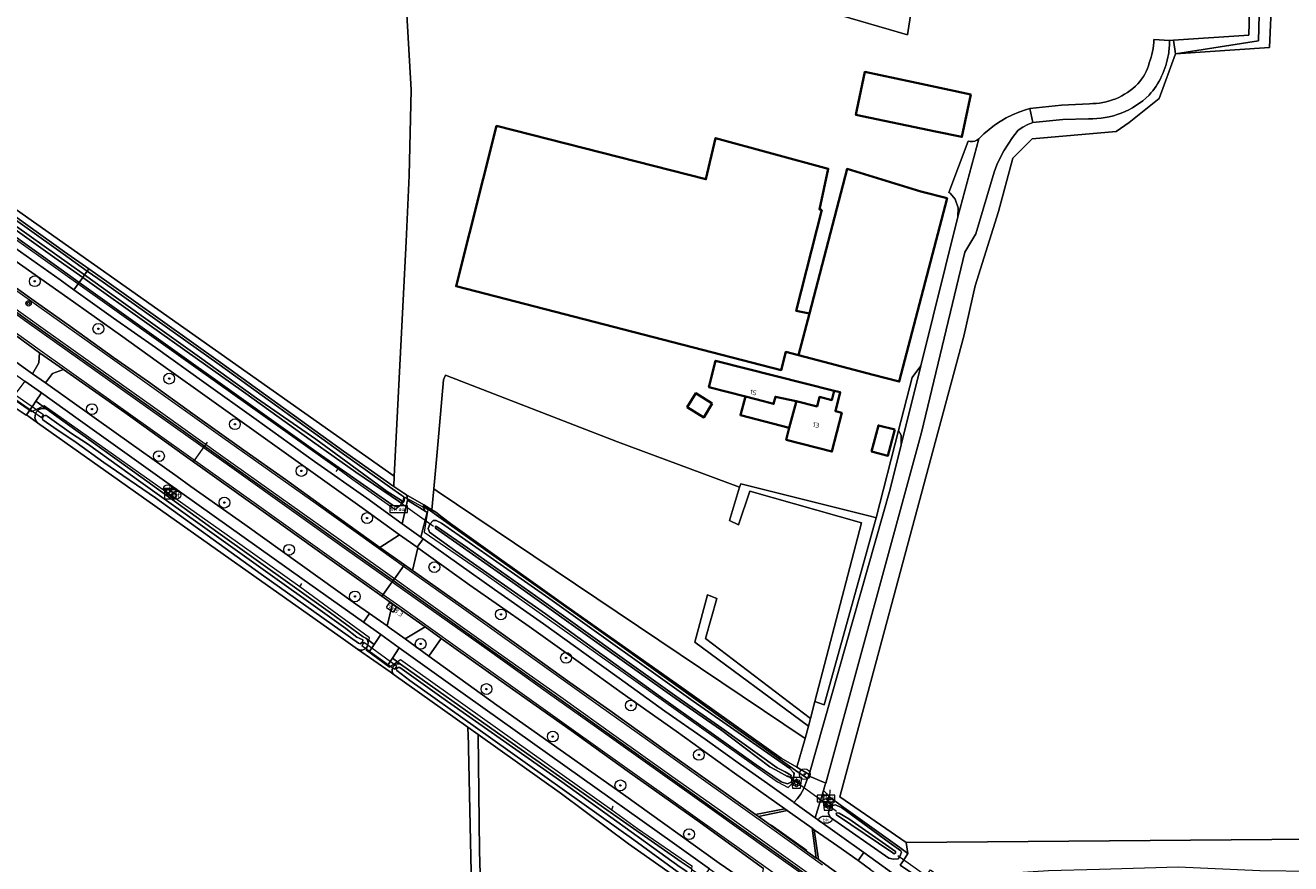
# Model space of a CAD drawing. Header units: metres. Extents: x 178952 to 185583, y 415201 to 419317.
# Tile 124 of 165: x 184361 to 184595, y 415687 to 415842. Entities that reach past the tile are written whole.
import ezdxf
from ezdxf.enums import TextEntityAlignment as Align

# ---------------------------------------------------------------- set-up
doc = ezdxf.new("R2010")
doc.units = ezdxf.units.M
doc.layers.get('DefPoints').update_dxf_attribs({"lineweight": 0})
for name, color, linetype, lineweight in [('B-WE-AM-AS_WEG-T18', 1, 'Continuous', 18), ('B-WE-VW-HECTOMETRERING-S', 7, 'Continuous', 25), ('B-XX-FV-GELEIDING_WILDRASTER-G', 253, 'Continuous', 18), ('B-XX-GR-BEPLANTING_CULTUUR_BODEMBEDEKKER-GV', 253, 'Continuous', 18), ('B-XX-GR-BEPLANTING_CULTUUR_BOSPLANTSOEN-GV', 253, 'Continuous', 18), ('B-XX-GR-BOOM-S', 90, 'Continuous', 25), ('B-XX-GR-BOUWLAND_AKKERBOUW-GV', 253, 'Continuous', 13), ('B-XX-GR-HAAG-GV', 253, 'Continuous', 13), ('B-XX-GR-PLANTENBAK-S', 90, 'Continuous', 25), ('B-XX-KL-GMS-S', 20, 'Continuous', 25), ('B-XX-KL-TELPUNT_TELKAST-S', 100, 'Continuous', 25), ('B-XX-KL-WATER_BRANDLEIDING_PUT-S', 150, 'Continuous', 25), ('B-XX-KW-KUNSTWERK_DUIKER-G', 252, 'Continuous', 18), ('B-XX-KW-KUNSTWERK_DUIKER-GV', 252, 'Continuous', 18), ('B-XX-OG-BEBOUWING-GV', 252, 'Continuous', 35), ('B-XX-OG-BEBOUWING-T18', 252, 'Continuous', 18), ('B-XX-OG-BEBOUWING_SCHUUR-GV', 252, 'Continuous', 35), ('B-XX-OG-TERREIN_CULTUURSCHEIDING-GV', 253, 'Continuous', 18), ('B-XX-OG-TERREIN_ONBEGROEID-GV', 253, 'Continuous', 18), ('B-XX-OG-WATER-GV', 253, 'Continuous', 18), ('B-XX-OG-WATER_SLOOT-GV', 253, 'Continuous', 18), ('B-XX-OG-WEG-GV', 253, 'Continuous', 18), ('B-XX-VH-VERHARDING_BEDRIJFSVLOERPLAAT-GV', 251, 'Continuous', 18), ('B-XX-VH-VERHARDING_TEGEL-GV', 251, 'Continuous', 18), ('B-XX-VW-AFSLUITPAAL-S', 7, 'Continuous', 25), ('B-XX-VW-MARKERING-G', 253, 'Continuous', 18), ('B-XX-VW-VERKEERSTEKEN_BORD-S', 7, 'Continuous', 25), ('B-XX-VW-VRI-G', 253, 'Continuous', 18)]:
    doc.layers.add(name, color=color, linetype=linetype, lineweight=lineweight)
doc.styles.add('NLCS-ISO', font='NLCS-ISO.ttf')
doc.styles.add('NLCS-ISO-M-T18', font='NLCS-ISO.ttf', dxfattribs={"height": 1.8})
doc.styles.add('NLCS-ISO-M500-T18', font='NLCS-ISO.ttf', dxfattribs={"height": 0.9})

# ---------------------------------------------------------------- blocks, each defined once
blk = doc.blocks.new('SGR-BLOEMBAK-SO')
at = {"color": 0, "linetype": 'ByBlock', "lineweight": 18}
blk.add_lwpolyline([(-1.5, -2), (1.5, -2), (2, 2), (-2, 2)], close=True, dxfattribs=at)
for centre, radius in [((-1.05, 0), 0.35), ((-0.74, 0.74), 0.35), ((0, 0), 0.7), ((0, 1.05), 0.35), ((0.74, 0.74), 0.35), ((1.05, 0), 0.35), ((-0.74, -0.74), 0.35), ((0, -1.05), 0.35), ((0.74, -0.74), 0.35)]:
    blk.add_circle(centre, radius, dxfattribs=at)
blk = doc.blocks.new('SIE-WEG_VERKEERSBORD_STRAATNAAM-SO')
at = {"color": 0, "linetype": 'ByBlock', "lineweight": 18}
blk.add_lwpolyline([(-3.25, -1.25), (3.25, -1.25), (3.25, 1.25), (-3.25, 1.25)], close=True, dxfattribs=at)
at = {"color": 0, "linetype": 'ByBlock', "lineweight": 18, "style": 'NLCS-ISO'}
blk.add_text('straat', height=1.5, dxfattribs=at).set_placement((0, 0.15), align=Align.MIDDLE_CENTER)
blk = doc.blocks.new('SIE-WEG_VERKEERSBORD-SO')
at = {"color": 0, "linetype": 'ByBlock', "lineweight": 18}
blk.add_lwpolyline([(-1.125, -1.125), (1.125, -1.125), (1.125, 1.125), (-1.125, 1.125)], close=True, dxfattribs=at)
at = {"color": 0, "linetype": 'ByBlock', "lineweight": 18, "style": 'NLCS-ISO'}
blk.add_text('vb', height=1.5, dxfattribs=at).set_placement((0, 0), align=Align.MIDDLE_CENTER)
blk = doc.blocks.new('SAL-ONBEKEND SYMBOOL-SO')
at = {"color": 0, "linetype": 'ByBlock', "lineweight": -2, "const_width": 0.275, "flags": 128}
for points in [[(-0.875, 0.875), (0, 0)], [(-0.875, -0.875), (0, 0)], [(0, 0), (0.875, 0.875)], [(0, 0), (0.875, -0.875)]]:
    blk.add_lwpolyline(points, dxfattribs=at)
at = {"layer": 'DefPoints', "color": 0, "linetype": 'ByBlock', "lineweight": -2}
blk.add_point((0, 0), dxfattribs=at)
blk = doc.blocks.new('SKL-TELKAST-SO')
at = {"lineweight": 18}
for points in [[(-2, 2), (2, 2), (2, 1.68), (-2, 1.68)], [(-2, 1.52), (2, 1.52), (2, -2), (-2, -2)]]:
    blk.add_lwpolyline(points, close=True, dxfattribs=at)
at = {"lineweight": 18, "style": 'NLCS-ISO'}
blk.add_text('tel', height=1.8, dxfattribs=at).set_placement((0, 0), align=Align.MIDDLE_CENTER)
blk = doc.blocks.new('SVW-AFSLUITPAAL-SO')
at = {"lineweight": 18}
blk.add_circle((0, 0), 1.5, dxfattribs=at)
at = {"lineweight": 18, "style": 'NLCS-ISO'}
blk.add_text('af', height=1.8, dxfattribs=at).set_placement((0, 0), align=Align.MIDDLE_CENTER)
blk = doc.blocks.new('SKL-WATER_BRANDKRAAN_BRANDPUT-SO')
at = {"color": 0, "linetype": 'ByBlock', "lineweight": 18}
blk.add_ellipse((0, 0), major_axis=(2.5, 0), ratio=0.54, dxfattribs=at)
at = {"color": 0, "linetype": 'ByBlock', "lineweight": 18, "style": 'NLCS-ISO'}
blk.add_text('bk', height=1.5, dxfattribs=at).set_placement((0.16, 0), align=Align.MIDDLE_CENTER)
blk = doc.blocks.new('SKL-DATA_DETECTIE_METER_SENSOR-SO')
at = {"color": 0, "linetype": 'ByBlock', "lineweight": 18}
for radius in [1, 0.5]:
    blk.add_circle((0, 0), radius, dxfattribs=at)
blk = doc.blocks.new('SGR-BOOM_01-SO')
at = {"linetype": 'ByBlock', "lineweight": 18}
h = blk.add_hatch(color=0, dxfattribs=at)
h.dxf.hatch_style = 1
edge = h.paths.add_edge_path()
edge.add_arc((0, 0), 0.25, 0, 360)
at = {"color": 0, "linetype": 'ByBlock', "lineweight": 18}
for radius in [2, 0.25]:
    blk.add_circle((0, 0), radius, dxfattribs=at)
blk = doc.blocks.new('SVW-HECTOMETERPAAL-SO')
at = {"lineweight": 18}
blk.add_lwpolyline([(-0.71, -0.52), (0.71, -0.52, 0.414214), (0.8, -0.44), (0.8, 0.44, 0.414214), (0.71, 0.52), (-0.71, 0.52, 0.414214), (-0.8, 0.44), (-0.8, -0.44, 0.414214)], format="xyb", close=True, dxfattribs=at)
at = {"lineweight": 18, "style": 'NLCS-ISO'}
blk.add_text('hm', height=0.9, dxfattribs=at).set_placement((0, 0), align=Align.MIDDLE_CENTER)

msp = doc.modelspace()

# ---------------------------------------------------------------- linework, layer by layer
at = {"layer": 'B-XX-FV-GELEIDING_WILDRASTER-G'}
for points in [[(184431.202, 415755.014), (184431.046, 415754.212), (184429.428, 415752.694), (184421.632, 415758.223), (184418.857, 415760.265), (184396.215, 415776.346), (184346.632, 415811.646), (184335.907, 415819.259), (184335.801, 415821.016), (184336.146, 415821.742)], [(184362.273, 415770.817), (184358.018, 415773.776)], [(184424.142, 415726.706), (184424.72, 415729.074), (184411.8, 415738.476), (184398.39, 415748.031), (184364.605, 415771.924), (184362.273, 415770.817)], [(184418.857, 415760.265), (184418.505, 415759.757)], [(184431.202, 415755.014), (184435.444, 415752.762)], [(184435.444, 415752.762), (184434.785, 415748.605), (184445.83, 415741.011), (184500.062, 415702.472), (184502.022, 415701.368), (184503.659, 415703.06)], [(184411.8, 415738.476), (184412.185, 415739.095)], [(184428.331, 415723.66), (184424.142, 415726.706)], [(184428.331, 415723.66), (184430.438, 415725.019), (184469.441, 415697.281), (184474.211, 415693.792), (184484.26, 415686.928), (184484.206, 415686.33), (184483.996, 415683.952), (184483.88, 415682.645)], [(184526.91, 415684.203), (184522.766, 415687.029), (184523.333, 415687.894), (184524.184, 415689.191), (184522.648, 415690.299), (184522.239, 415690.594), (184511.915, 415698.039), (184509.729, 415699.616), (184509.78, 415700.995)], [(184469.441, 415697.281), (184469.722, 415698.034)]]:
    msp.add_lwpolyline(points, dxfattribs=at)
at = {"layer": 'B-XX-GR-BEPLANTING_CULTUUR_BODEMBEDEKKER-GV'}
msp.add_lwpolyline([(184589.678, 415868.249), (184580.625, 415901.471), (184578.967, 415902.372), (184587.798, 415865.794), (184587.78, 415860.923), (184587.429, 415849.755), (184587.166, 415840.416), (184573.222, 415839.468), (184573.594, 415836.976), (184588.927, 415839.396)], close=True, dxfattribs=at)
at = {"layer": 'B-XX-GR-BEPLANTING_CULTUUR_BOSPLANTSOEN-GV'}
for points in [[(184436.206, 415752.715), (184436.963, 415752.259), (184438.113, 415751.363), (184439.663, 415750.155), (184460.551, 415735.29), (184482.412, 415719.844), (184500.755, 415706.824), (184503.633, 415705.124), (184505.186, 415710.453), (184455.04, 415744.142), (184437.171, 415756.147), (184436.556, 415756.56)], [(184482.087, 415683.547), (184482.091, 415684.27), (184472.564, 415690.986), (184460.168, 415700.244), (184444.778, 415711.215), (184444.992, 415689.667), (184445.759, 415664.305), (184446.521, 415634.872), (184447.686, 415635.482), (184448.455, 415635.837), (184459.535, 415636.582), (184471.394, 415637.684), (184484.272, 415640.684)]]:
    msp.add_lwpolyline(points, close=True, dxfattribs=at)
msp.add_lwpolyline([(184621.475, 415692.005), (184523.869, 415691.248), (184524.184, 415689.191), (184523.333, 415687.894), (184522.766, 415687.029), (184526.91, 415684.203), (184527.373, 415684.856), (184528.319, 415686.191), (184529.6, 415685.283), (184532.661, 415683.112), (184534.025, 415684.987), (184550.165, 415686.046), (184559.557, 415686.31), (184574.109, 415686.707), (184589.191, 415686.046), (184598.848, 415685.913)], dxfattribs=at)
at = {"layer": 'B-XX-GR-BOUWLAND_AKKERBOUW-GV'}
for points in [[(184592.116, 415864.473), (184591.405, 415870.08), (184581.386, 415903.467), (184553.827, 415916.046), (184553.559, 415915.623), (184569.715, 415907.413), (184578.967, 415902.372), (184580.625, 415901.471), (184589.678, 415868.249), (184588.927, 415839.396), (184573.594, 415836.976), (184591, 415838.128)], [(184444.992, 415689.667), (184444.778, 415711.215), (184442.876, 415712.57), (184442.893, 415711.827), (184442.897, 415711.636), (184443.537, 415682.858), (184443.828, 415669.8), (184444.596, 415635.312), (184444.688, 415633.931), (184445.15, 415634.069), (184445.584, 415634.28), (184445.881, 415634.483), (184445.955, 415634.542), (184446.521, 415634.872), (184445.759, 415664.305)]]:
    msp.add_lwpolyline(points, close=True, dxfattribs=at)
at = {"layer": 'B-XX-GR-HAAG-GV'}
for points in [[(184518.328, 415751.247), (184517.46, 415751.464), (184493.297, 415757.513), (184493.074, 415756.862), (184491.228, 415750.703), (184492.882, 415749.909), (184494.993, 415756.126), (184515.603, 415750.322), (184506.968, 415717.276), (184508.669, 415716.67)], [(184486.763, 415728.908), (184488.88, 415736.316), (184487.16, 415736.978), (184484.779, 415728.247), (184505.773, 415712.703), (184506.15, 415714.146)]]:
    msp.add_lwpolyline(points, close=True, dxfattribs=at)
at = {"layer": 'B-XX-KW-KUNSTWERK_DUIKER-G'}
for points in [[(184430.051, 415754.299), (184436.503, 415749.681)], [(184511.006, 415696.986), (184501.948, 415703.558)], [(184528.305, 415684.533), (184522.295, 415688.793)]]:
    msp.add_lwpolyline(points, dxfattribs=at)
at = {"layer": 'B-XX-KW-KUNSTWERK_DUIKER-GV'}
for points in [[(184358.765, 415774.246), (184357.663, 415775.016), (184354.668, 415777.11), (184353.983, 415777.589), (184353.655, 415777.133), (184353.874, 415776.971), (184354.312, 415776.663), (184357.106, 415774.693), (184358.378, 415773.796), (184362.424, 415770.944), (184363.644, 415770.084), (184364.103, 415769.76), (184364.497, 415770.239), (184363.816, 415770.715), (184362.817, 415771.414)], [(184424.444, 415727.613), (184423.658, 415728.177), (184423.253, 415727.654), (184424.187, 415726.984), (184428.907, 415723.598), (184429.366, 415723.269), (184429.759, 415723.792), (184429.269, 415724.144)]]:
    msp.add_lwpolyline(points, close=True, dxfattribs=at)
at = {"layer": 'B-XX-OG-BEBOUWING-GV'}
for points in [[(184535.801, 415829.47), (184530.911, 415830.501), (184524.872, 415831.778), (184516.21, 415833.61), (184514.755, 415826.625), (184514.56, 415825.69), (184529.251, 415822.642), (184534.141, 415821.611)], [(184508.27, 415808.113), (184507.816, 415808.227), (184509.463, 415815.735), (184488.63, 415821.389), (184486.858, 415813.792), (184448.183, 415823.64), (184440.694, 415794.025), (184500.755, 415778.512), (184501.613, 415781.891), (184503.98, 415781.31), (184505.972, 415788.958), (184503.538, 415789.474)], [(184531.392, 415810.271), (184526.55, 415811.531), (184512.94, 415815.71), (184505.972, 415788.958), (184503.98, 415781.31), (184517.732, 415777.671), (184522.571, 415776.411)], [(184494.14, 415773.633), (184497.517, 415772.754), (184499.349, 415772.277), (184499.692, 415773.593), (184503.551, 415772.784), (184507.387, 415771.798), (184507.839, 415773.556), (184510.101, 415772.975), (184510.545, 415774.705), (184488.638, 415780.236), (184487.401, 415775.388)], [(184502.261, 415767.826), (184503.504, 415772.6), (184503.551, 415772.784), (184499.692, 415773.593), (184499.349, 415772.277), (184497.517, 415772.754), (184494.14, 415773.633), (184493.239, 415770.175)], [(184511.951, 415770.632), (184510.772, 415770.93), (184511.66, 415774.421), (184510.545, 415774.705), (184510.101, 415772.975), (184507.839, 415773.556), (184507.387, 415771.798), (184503.551, 415772.784), (184503.504, 415772.6), (184502.261, 415767.826), (184501.692, 415765.642), (184510.132, 415763.481)]]:
    msp.add_lwpolyline(points, close=True, dxfattribs=at)
at = {"layer": 'B-XX-OG-BEBOUWING_SCHUUR-GV'}
for points in [[(184488.033, 415772.358), (184484.979, 415774.247), (184483.39, 415771.679), (184486.444, 415769.79)], [(184521.726, 415767.519), (184518.735, 415768.305), (184517.469, 415763.487), (184520.461, 415762.702)]]:
    msp.add_lwpolyline(points, close=True, dxfattribs=at)
at = {"layer": 'B-XX-OG-TERREIN_CULTUURSCHEIDING-GV'}
for points in [[(184142.776, 415960.983), (184429.282, 415758.946), (184431.481, 415802.295), (184432.039, 415814.463), (184432.374, 415830.314), (184430.903, 415856.044)], [(184142.776, 415960.983), (184429.282, 415758.946), (184431.481, 415802.295), (184432.039, 415814.463), (184432.374, 415830.314), (184430.903, 415856.044)], [(184504.806, 415846.085), (184524.065, 415840.5), (184529.938, 415878.315)], [(184504.806, 415846.085), (184524.065, 415840.5), (184529.938, 415878.315)], [(184529.938, 415878.315), (184524.065, 415840.5), (184504.806, 415846.085)], [(184592.116, 415864.473), (184591, 415838.128), (184573.594, 415836.976), (184570.608, 415828.73), (184565.067, 415824.257), (184562.673, 415822.606), (184547.136, 415821.276), (184543.561, 415817.701), (184540.884, 415807.824), (184536.616, 415794.071), (184534.515, 415784.769), (184527.5, 415758.755), (184519.039, 415727.381), (184511.567, 415699.67), (184523.869, 415691.248), (184621.475, 415692.005)], [(184592.116, 415864.473), (184591, 415838.128), (184573.594, 415836.976), (184570.608, 415828.73), (184565.067, 415824.257), (184562.673, 415822.606), (184547.136, 415821.276), (184543.561, 415817.701), (184540.884, 415807.824), (184536.616, 415794.071), (184534.515, 415784.769), (184527.5, 415758.755), (184519.039, 415727.381), (184511.567, 415699.67), (184523.869, 415691.248), (184621.475, 415692.005)], [(184430.903, 415856.044), (184432.374, 415830.314), (184432.039, 415814.463), (184431.481, 415802.295), (184429.282, 415758.946)], [(184569.622, 415839.592), (184572.502, 415839.398), (184573.222, 415839.468), (184587.166, 415840.416), (184587.429, 415849.755)], [(184429.282, 415758.946), (184429.206, 415757.014), (184431.03, 415755.802), (184431.516, 415755.479), (184431.606, 415755.42), (184431.831, 415755.27), (184434.707, 415753.619), (184436.206, 415752.715), (184436.556, 415756.56), (184437.176, 415763.38), (184438.386, 415776.698), (184438.69, 415777.481), (184438.72, 415777.558), (184470.541, 415765.259), (184493.074, 415756.862), (184493.297, 415757.513), (184517.46, 415751.464), (184518.328, 415751.247), (184522.449, 415767.344), (184524.934, 415777.168), (184526.532, 415779.285), (184533.372, 415806.816), (184533.479, 415808.522), (184532.904, 415810.091), (184531.999, 415811.206), (184531.701, 415811.32), (184535.279, 415820.826), (184535.687, 415820.75), (184536.102, 415820.755), (184536.508, 415820.838), (184536.891, 415820.998), (184537.268, 415821.255), (184538.185, 415822.152), (184539.156, 415822.99), (184540.176, 415823.765), (184541.244, 415824.476), (184542.353, 415825.118), (184543.5, 415825.691), (184544.681, 415826.191), (184545.89, 415826.616), (184546.669, 415826.846), (184552.571, 415827.461), (184557.715, 415827.751)], [(184443.537, 415682.858), (184442.897, 415711.636), (184442.893, 415711.827), (184442.876, 415712.57), (184429.23, 415722.218), (184428.487, 415722.743), (184422.504, 415726.973), (184420.352, 415728.495), (184397.673, 415744.53), (184363.35, 415768.797), (184362.022, 415769.736), (184361.312, 415770.238), (184361.288, 415770.203), (184357.947, 415772.441), (184358.034, 415772.556), (184356.814, 415773.418), (184352.861, 415776.213), (184299.737, 415813.773), (184299.468, 415813.397), (184262.425, 415761.581), (184259.52, 415754.506), (184296.429, 415667.855)]]:
    msp.add_lwpolyline(points, dxfattribs=at)
for points in [[(184535.801, 415829.47), (184534.141, 415821.611), (184529.251, 415822.642), (184514.56, 415825.69), (184514.755, 415826.625), (184516.21, 415833.61), (184524.872, 415831.778), (184530.911, 415830.501)], [(184503.98, 415781.31), (184501.613, 415781.891), (184500.755, 415778.512), (184440.694, 415794.025), (184448.183, 415823.64), (184486.858, 415813.792), (184488.63, 415821.389), (184509.463, 415815.735), (184507.816, 415808.227), (184508.27, 415808.113), (184503.538, 415789.474), (184505.972, 415788.958), (184512.94, 415815.71), (184526.55, 415811.531), (184531.392, 415810.271), (184522.571, 415776.411), (184517.732, 415777.671)], [(184494.14, 415773.633), (184487.401, 415775.388), (184488.638, 415780.236), (184510.545, 415774.705), (184511.66, 415774.421), (184510.772, 415770.93), (184511.951, 415770.632), (184510.132, 415763.481), (184501.692, 415765.642), (184502.261, 415767.826), (184503.504, 415772.6), (184503.551, 415772.784), (184499.692, 415773.593), (184499.349, 415772.277), (184497.517, 415772.754)], [(184491.228, 415750.703), (184493.074, 415756.862), (184470.541, 415765.259), (184438.72, 415777.558), (184438.69, 415777.481), (184438.386, 415776.698), (184437.176, 415763.38), (184436.556, 415756.56), (184437.171, 415756.147), (184455.04, 415744.142), (184505.186, 415710.453), (184505.773, 415712.703), (184484.779, 415728.247), (184487.16, 415736.978), (184488.88, 415736.316), (184486.763, 415728.908), (184506.15, 415714.146), (184506.968, 415717.276), (184515.603, 415750.322), (184494.993, 415756.126), (184492.882, 415749.909)], [(184361.339, 415770.278), (184361.312, 415770.238), (184362.022, 415769.736), (184363.35, 415768.797), (184363.128, 415769.071), (184362.975, 415769.386), (184362.897, 415769.728), (184362.899, 415770.079), (184362.979, 415770.42), (184363.135, 415770.734), (184363.357, 415771.005), (184363.635, 415771.219), (184363.955, 415771.364), (184364.298, 415771.433), (184364.649, 415771.424), (184364.988, 415771.335), (184365.109, 415771.281), (184363.046, 415772.781), (184362.471, 415771.938)], [(184518.328, 415751.247), (184517.46, 415751.464), (184493.297, 415757.513), (184493.074, 415756.862), (184491.228, 415750.703), (184492.882, 415749.909), (184494.993, 415756.126), (184515.603, 415750.322), (184506.968, 415717.276), (184508.669, 415716.67)], [(184486.763, 415728.908), (184488.88, 415736.316), (184487.16, 415736.978), (184484.779, 415728.247), (184505.773, 415712.703), (184506.15, 415714.146)], [(184425.543, 415727.836), (184424.037, 415728.964), (184424.24, 415728.72), (184424.376, 415728.434), (184424.436, 415728.123), (184424.417, 415727.806), (184424.319, 415727.504), (184424.149, 415727.237), (184423.918, 415727.02), (184423.64, 415726.867), (184423.333, 415726.789), (184423.016, 415726.789), (184422.709, 415726.869), (184422.504, 415726.973), (184428.487, 415722.743), (184429.23, 415722.218), (184429.143, 415722.308), (184428.974, 415722.563), (184428.877, 415722.853), (184428.857, 415723.159), (184428.918, 415723.459), (184429.053, 415723.733), (184429.255, 415723.963), (184429.51, 415724.133), (184429.799, 415724.232), (184430.105, 415724.253), (184430.405, 415724.194), (184428.926, 415725.302), (184428.073, 415724.024), (184424.635, 415726.468)]]:
    msp.add_lwpolyline(points, close=True, dxfattribs=at)
for centre, radius, start, end in [((184555.2, 415840.196), 14.435, 340.09167, 357.60045), ((184560.219, 415837.516), 8.84, 316.58941, 345.3546), ((184557.959, 415839.803), 12.054, 268.84204, 316.07827)]:
    msp.add_arc(centre, radius, start, end, dxfattribs=at)
at = {"layer": 'B-XX-OG-TERREIN_ONBEGROEID-GV'}
msp.add_lwpolyline([(184230.852, 415897.999), (184254.509, 415881.219), (184281.947, 415861.711), (184308.585, 415842.791), (184323.497, 415832.165), (184331.368, 415826.544), (184333.633, 415824.963), (184336.265, 415823.126), (184338.694, 415821.429), (184347.962, 415814.944), (184368.364, 415800.385), (184372.834, 415797.235), (184375.752, 415795.18), (184397.199, 415779.941), (184419.917, 415763.569), (184427.357, 415758.282), (184428.378, 415757.572), (184428.655, 415757.38), (184429.206, 415757.014), (184429.282, 415758.946), (184142.776, 415960.983)], dxfattribs=at)
msp.add_lwpolyline([(184230.852, 415897.999), (184254.509, 415881.219), (184281.947, 415861.711), (184308.585, 415842.791), (184323.497, 415832.165), (184331.368, 415826.544), (184333.633, 415824.963), (184336.265, 415823.126), (184338.694, 415821.429), (184347.962, 415814.944), (184368.364, 415800.385), (184372.834, 415797.235), (184375.752, 415795.18), (184397.199, 415779.941), (184419.917, 415763.569), (184427.357, 415758.282), (184428.378, 415757.572), (184428.655, 415757.38), (184429.206, 415757.014), (184429.282, 415758.946), (184142.776, 415960.983)], dxfattribs=at)
at = {"layer": 'B-XX-OG-WATER-GV'}
for points in [[(184372.573, 415764.926), (184369.669, 415766.82), (184365.163, 415770.033), (184365.025, 415770.108), (184364.921, 415770.141), (184364.717, 415770.142), (184364.528, 415770.066), (184364.382, 415769.923), (184364.302, 415769.736), (184364.299, 415769.532), (184364.374, 415769.342), (184366.367, 415767.89), (184370.528, 415765.159), (184375.596, 415761.419), (184385.13, 415754.944), (184404.711, 415740.816), (184422.647, 415728.051), (184422.995, 415727.961), (184423.389, 415728.263), (184423.436, 415728.698), (184422.351, 415729.186), (184420.316, 415730.769), (184382.45, 415757.796)], [(184460.218, 415702.42), (184438.034, 415718.005), (184430.321, 415723.557), (184429.964, 415723.579), (184429.634, 415723.343), (184429.748, 415723.014), (184432.135, 415721.185), (184444.26, 415712.542), (184473.553, 415691.736), (184481.567, 415685.883), (184482.627, 415685.114), (184482.823, 415685.056), (184483.025, 415685.077), (184483.217, 415685.184), (184483.341, 415685.346), (184483.393, 415685.534), (184483.37, 415685.737), (184483.318, 415685.85), (184482.096, 415686.706)]]:
    msp.add_lwpolyline(points, close=True, dxfattribs=at)
at = {"layer": 'B-XX-OG-WATER_SLOOT-GV'}
for points in [[(184343.119, 415816.538), (184357.121, 415806.724), (184369.289, 415798.091), (184372.035, 415796.112), (184372.545, 415796.828), (184368.075, 415799.977), (184347.673, 415814.535), (184338.464, 415820.98), (184337.304, 415821.383), (184336.675, 415820.836), (184336.201, 415820.193), (184336.196, 415819.662), (184336.621, 415819.15), (184347.287, 415811.712), (184367.711, 415797.104), (184371.046, 415794.722), (184371.704, 415795.646), (184366.583, 415799.29), (184342.765, 415816.19), (184337.07, 415820.271), (184337.064, 415820.472), (184337.185, 415820.606), (184337.384, 415820.528)], [(184343.119, 415816.538), (184337.384, 415820.528), (184337.185, 415820.606), (184337.064, 415820.472), (184337.07, 415820.271), (184342.765, 415816.19), (184366.583, 415799.29), (184371.704, 415795.646), (184372.035, 415796.112), (184369.289, 415798.091), (184357.121, 415806.724)], [(184372.545, 415796.828), (184372.035, 415796.112), (184377.07, 415792.482), (184386.405, 415785.843), (184393.307, 415780.915), (184403.802, 415773.327), (184414.81, 415765.747), (184427.969, 415756.1), (184430.609, 415754.42), (184430.766, 415754.117), (184430.607, 415754.004), (184430.255, 415754.178), (184422.172, 415759.643), (184414.174, 415765.309), (184401.425, 415774.507), (184383.991, 415786.901), (184371.704, 415795.646), (184371.046, 415794.722), (184415.188, 415763.181), (184428.858, 415753.655), (184429.594, 415753.269), (184430.191, 415753.345), (184430.687, 415753.823), (184430.972, 415754.492), (184431.004, 415754.567), (184431.03, 415755.096), (184430.658, 415755.378), (184428.369, 415756.97), (184427.07, 415757.873), (184419.626, 415763.163), (184396.908, 415779.534), (184375.463, 415794.772)], [(184372.035, 415796.112), (184371.704, 415795.646), (184383.991, 415786.901), (184401.425, 415774.507), (184414.174, 415765.309), (184422.172, 415759.643), (184430.255, 415754.178), (184430.607, 415754.004), (184430.766, 415754.117), (184430.609, 415754.42), (184427.969, 415756.1), (184414.81, 415765.747), (184403.802, 415773.327), (184393.307, 415780.915), (184386.405, 415785.843), (184377.07, 415792.482)], [(184382.43, 415758.82), (184366.515, 415770.259), (184365.109, 415771.281), (184364.988, 415771.335), (184364.649, 415771.424), (184364.298, 415771.433), (184363.955, 415771.364), (184363.635, 415771.219), (184363.357, 415771.005), (184363.135, 415770.734), (184362.979, 415770.42), (184362.899, 415770.079), (184362.897, 415769.728), (184362.975, 415769.386), (184363.128, 415769.071), (184363.35, 415768.797), (184397.673, 415744.53), (184420.352, 415728.495), (184422.504, 415726.973), (184422.709, 415726.869), (184423.016, 415726.789), (184423.333, 415726.789), (184423.64, 415726.867), (184423.918, 415727.02), (184424.149, 415727.237), (184424.319, 415727.504), (184424.417, 415727.806), (184424.436, 415728.123), (184424.376, 415728.434), (184424.24, 415728.72), (184424.037, 415728.964), (184423.498, 415729.253), (184417.504, 415733.646), (184396.659, 415748.519)], [(184420.316, 415730.769), (184422.351, 415729.186), (184423.436, 415728.698), (184423.389, 415728.263), (184422.995, 415727.961), (184422.647, 415728.051), (184404.711, 415740.816), (184385.13, 415754.944), (184375.596, 415761.419), (184370.528, 415765.159), (184366.367, 415767.89), (184364.374, 415769.342), (184364.299, 415769.532), (184364.302, 415769.736), (184364.382, 415769.923), (184364.528, 415770.066), (184364.717, 415770.142), (184364.921, 415770.141), (184365.025, 415770.108), (184365.163, 415770.033), (184369.669, 415766.82), (184372.573, 415764.926), (184382.45, 415757.796)], [(184440.623, 415745.046), (184457.189, 415733.473), (184478.473, 415718.124), (184496.127, 415705.578), (184500.724, 415702.413), (184501.908, 415702.097), (184502.584, 415702.362), (184503.007, 415703.094), (184503.155, 415703.992), (184503.013, 415704.155), (184502.339, 415704.929), (184484.515, 415717.319), (184458.445, 415735.939), (184438.015, 415750.243), (184437.504, 415750.505), (184437.029, 415750.748), (184436.448, 415750.758), (184435.874, 415750.083), (184435.529, 415749.262), (184435.793, 415748.575)], [(184442.814, 415745.663), (184456.393, 415736.092), (184470.064, 415726.278), (184481.464, 415718.169), (184489.803, 415712.388), (184499.991, 415705.005), (184501.488, 415704.295), (184502.253, 415703.889), (184502.614, 415703.595), (184502.456, 415703.323), (184501.911, 415703.412), (184499.729, 415704.64), (184498.681, 415705.245), (184489.544, 415712.116), (184481.198, 415717.921), (184466.686, 415728.163), (184452.25, 415738.546), (184436.902, 415749.313), (184436.905, 415749.66), (184437.077, 415749.629)], [(184442.814, 415745.663), (184437.077, 415749.629), (184436.905, 415749.66), (184436.902, 415749.313), (184452.25, 415738.546), (184466.686, 415728.163), (184481.198, 415717.921), (184489.544, 415712.116), (184498.681, 415705.245), (184499.729, 415704.64), (184501.911, 415703.412), (184502.456, 415703.323), (184502.614, 415703.595), (184502.253, 415703.889), (184501.488, 415704.295), (184499.991, 415705.005), (184489.803, 415712.388), (184481.464, 415718.169), (184470.064, 415726.278), (184456.393, 415736.092)], [(184482.096, 415686.706), (184483.318, 415685.85), (184483.37, 415685.737), (184483.393, 415685.534), (184483.341, 415685.346), (184483.217, 415685.184), (184483.025, 415685.077), (184482.823, 415685.056), (184482.627, 415685.114), (184481.567, 415685.883), (184473.553, 415691.736), (184444.26, 415712.542), (184432.135, 415721.185), (184429.748, 415723.014), (184429.634, 415723.343), (184429.964, 415723.579), (184430.321, 415723.557), (184438.034, 415718.005), (184460.218, 415702.42)], [(184520.68, 415691.248), (184511.912, 415697.67), (184511.731, 415697.753), (184510.773, 415698.192), (184510.124, 415698.007), (184509.564, 415697.193), (184509.522, 415696.534), (184509.875, 415695.844), (184520.651, 415688.35), (184521.521, 415688.14), (184522.343, 415688.233), (184522.546, 415688.486), (184522.672, 415688.643), (184522.968, 415689.427), (184522.852, 415689.68)], [(184513.236, 415695.595), (184521.893, 415689.547), (184521.903, 415689.239), (184521.652, 415689.158), (184521.369, 415689.309), (184510.956, 415696.355), (184510.916, 415696.584), (184511.082, 415696.744), (184511.494, 415696.646)], [(184513.236, 415695.595), (184511.494, 415696.646), (184511.082, 415696.744), (184510.916, 415696.584), (184510.956, 415696.355), (184521.369, 415689.309), (184521.652, 415689.158), (184521.903, 415689.239), (184521.893, 415689.547)]]:
    msp.add_lwpolyline(points, close=True, dxfattribs=at)
msp.add_lwpolyline([(184484.099, 415686.407), (184482.287, 415687.691), (184468.535, 415697.292), (184448.364, 415711.499), (184430.405, 415724.194), (184430.105, 415724.253), (184429.799, 415724.232), (184429.51, 415724.133), (184429.255, 415723.963), (184429.053, 415723.733), (184428.918, 415723.459), (184428.857, 415723.159), (184428.877, 415722.853), (184428.974, 415722.563), (184429.143, 415722.308), (184429.23, 415722.218), (184442.876, 415712.57), (184444.778, 415711.215), (184460.168, 415700.244), (184472.564, 415690.986), (184482.091, 415684.27)], dxfattribs=at)
at = {"layer": 'B-XX-OG-WEG-GV'}
for points in [[(184508.886, 415701.925), (184508.562, 415700.834), (184509.729, 415699.616), (184511.915, 415698.039), (184522.239, 415690.594), (184522.648, 415690.299), (184524.184, 415689.191), (184523.869, 415691.248), (184511.567, 415699.67), (184519.039, 415727.381), (184527.5, 415758.755), (184534.515, 415784.769), (184536.616, 415794.071), (184540.884, 415807.824), (184543.561, 415817.701), (184547.136, 415821.276), (184562.673, 415822.606), (184565.067, 415824.257), (184570.608, 415828.73), (184573.594, 415836.976), (184573.222, 415839.468), (184572.502, 415839.398)], [(184572.502, 415839.398), (184569.622, 415839.592)], [(184557.715, 415827.751), (184552.571, 415827.461), (184546.669, 415826.846), (184547.27, 415824.294), (184552.807, 415824.858), (184557.542, 415824.971)], [(184557.542, 415824.971), (184552.807, 415824.858), (184547.27, 415824.294), (184546.332, 415823.882), (184545.428, 415823.398), (184544.564, 415822.846), (184544.508, 415822.806), (184544.372, 415822.64), (184543.487, 415821.487), (184542.668, 415820.287), (184541.916, 415819.044), (184541.233, 415817.761), (184540.623, 415816.443), (184540.085, 415815.093), (184536.716, 415803.707), (184534.666, 415800.304), (184526.65, 415766.992), (184509.004, 415702.226), (184508.886, 415701.925)], [(184347.673, 415814.535), (184368.075, 415799.977), (184372.545, 415796.828), (184372.834, 415797.235), (184368.364, 415800.385), (184347.962, 415814.944)], [(184358.117, 415801.855), (184367.518, 415795.208), (184370.087, 415793.375), (184371.046, 415794.722), (184367.711, 415797.104), (184347.287, 415811.712)], [(184358.956, 415798.911), (184368.964, 415791.853), (184378.676, 415784.957), (184385.698, 415779.943), (184392.987, 415774.733), (184401.605, 415768.572), (184409.354, 415763.031), (184416.855, 415757.665), (184423.328, 415753.075), (184430.239, 415748.071), (184433.487, 415745.802), (184434.588, 415747.336), (184434.183, 415747.623), (184430.751, 415750.136), (184424.191, 415754.855), (184414.539, 415761.643), (184403.77, 415769.396), (184394.087, 415776.31), (184385.142, 415782.669), (184377.416, 415788.146), (184370.087, 415793.375), (184367.518, 415795.208), (184358.117, 415801.855)], [(184356.161, 415795.98), (184363.173, 415791.042), (184369.453, 415786.57), (184377.427, 415780.882), (184383.856, 415776.343), (184392.047, 415770.429), (184401.465, 415763.698), (184409.196, 415758.306), (184417.169, 415752.5), (184426.62, 415745.759), (184430.239, 415748.071), (184423.328, 415753.075), (184416.855, 415757.665), (184409.354, 415763.031), (184401.605, 415768.572), (184392.987, 415774.733), (184385.698, 415779.943), (184378.676, 415784.957), (184368.964, 415791.853), (184358.956, 415798.911)], [(184351.567, 415794.865), (184361.567, 415787.711), (184374.122, 415778.783), (184389.038, 415768.159), (184399.41, 415760.766), (184410.887, 415752.604), (184420.652, 415745.648), (184429.078, 415739.655), (184429.29, 415739.951), (184430.981, 415742.308), (184431.161, 415742.559), (184426.62, 415745.759), (184417.169, 415752.5), (184409.196, 415758.306), (184401.465, 415763.698), (184392.047, 415770.429), (184383.856, 415776.343), (184377.427, 415780.882), (184369.453, 415786.57), (184363.173, 415791.042), (184356.161, 415795.98)], [(184355.898, 415782.532), (184361.132, 415778.756), (184362.406, 415777.838), (184363.629, 415779.869), (184363.713, 415781.723), (184353.183, 415789.418)], [(184512.582, 415684.526), (184507.657, 415688.083), (184507.25, 415688.368), (184496.546, 415696.049), (184496.022, 415696.416), (184491.063, 415699.921), (184479.605, 415708.077), (184469.069, 415715.651), (184461.685, 415720.793), (184453.553, 415726.648), (184446.87, 415731.433), (184439.511, 415736.606), (184432.669, 415741.497), (184431.161, 415742.559), (184430.981, 415742.308), (184429.29, 415739.951), (184429.078, 415739.655), (184433.299, 415736.653), (184446.624, 415727.172), (184457.965, 415719.079), (184466.78, 415712.772), (184478.977, 415704.083), (184488.168, 415697.546), (184499.042, 415689.786), (184508.783, 415682.864)], [(184508.783, 415682.864), (184499.042, 415689.786), (184488.168, 415697.546), (184478.977, 415704.083), (184466.78, 415712.772), (184457.965, 415719.079), (184446.624, 415727.172), (184433.299, 415736.653), (184429.078, 415739.655), (184428.903, 415739.412), (184427.222, 415737.069), (184426.974, 415736.724), (184428.94, 415735.316), (184434.959, 415731.079), (184437.96, 415728.944), (184449.049, 415721.052), (184461.965, 415711.925), (184472.318, 415704.462), (184485.81, 415694.93), (184497.498, 415686.452)], [(184522.766, 415687.029), (184523.333, 415687.894), (184524.184, 415689.191), (184522.648, 415690.299), (184522.239, 415690.594), (184511.915, 415698.039), (184509.729, 415699.616), (184508.562, 415700.834), (184507.059, 415695.77), (184516.053, 415689.402), (184523.369, 415684.112)], [(184517.32, 415686.199), (184514.972, 415687.884), (184511.249, 415690.555), (184506.873, 415693.591), (184507.657, 415688.083), (184512.582, 415684.526)]]:
    msp.add_lwpolyline(points, dxfattribs=at)
for points in [[(184540.085, 415815.093), (184540.623, 415816.443), (184541.233, 415817.761), (184541.916, 415819.044), (184542.668, 415820.287), (184543.487, 415821.487), (184544.372, 415822.64), (184544.508, 415822.806), (184544.564, 415822.846), (184545.428, 415823.398), (184546.332, 415823.882), (184547.27, 415824.294), (184546.669, 415826.846), (184545.89, 415826.616), (184544.681, 415826.191), (184543.5, 415825.691), (184542.353, 415825.118), (184541.244, 415824.476), (184540.176, 415823.765), (184539.156, 415822.99), (184538.185, 415822.152), (184537.268, 415821.255), (184533.372, 415806.816), (184526.532, 415779.285), (184522.918, 415764.739), (184520.881, 415756.541), (184505.907, 415703.78), (184505.828, 415703.54), (184509.004, 415702.226), (184526.65, 415766.992), (184534.666, 415800.304), (184536.716, 415803.707)], [(184537.268, 415821.255), (184536.891, 415820.998), (184536.508, 415820.838), (184536.102, 415820.755), (184535.687, 415820.75), (184535.279, 415820.826), (184531.701, 415811.32), (184531.999, 415811.206), (184532.904, 415810.091), (184533.479, 415808.522), (184533.372, 415806.816)], [(184347.629, 415797.674), (184347.455, 415797.429), (184345.781, 415795.08), (184345.597, 415794.822), (184353.183, 415789.418), (184363.713, 415781.723), (184363.731, 415781.735), (184368.155, 415778.658), (184379.485, 415770.663), (184390.701, 415762.628), (184405.501, 415752.065), (184415.89, 415744.66), (184426.974, 415736.724), (184427.222, 415737.069), (184428.903, 415739.412), (184429.078, 415739.655), (184420.652, 415745.648), (184410.887, 415752.604), (184399.41, 415760.766), (184389.038, 415768.159), (184374.122, 415778.783), (184361.567, 415787.711), (184351.567, 415794.865)], [(184431.7, 415754.468), (184431.606, 415755.42), (184431.516, 415755.479), (184431.03, 415755.802), (184429.206, 415757.014), (184428.655, 415757.38), (184428.378, 415757.572), (184427.357, 415758.282), (184419.917, 415763.569), (184397.199, 415779.941), (184375.752, 415795.18), (184372.834, 415797.235), (184372.545, 415796.828), (184375.463, 415794.772), (184396.908, 415779.534), (184419.626, 415763.163), (184427.07, 415757.873), (184428.369, 415756.97), (184430.658, 415755.378), (184431.03, 415755.096), (184431.004, 415754.567), (184430.972, 415754.492), (184430.687, 415753.823), (184430.191, 415753.345), (184429.594, 415753.269), (184428.858, 415753.655), (184415.188, 415763.181), (184371.046, 415794.722), (184370.087, 415793.375), (184377.416, 415788.146), (184385.142, 415782.669), (184394.087, 415776.31), (184403.77, 415769.396), (184414.539, 415761.643), (184424.191, 415754.855), (184430.751, 415750.136)], [(184364.831, 415776.142), (184362.406, 415777.838), (184361.132, 415778.756), (184355.898, 415782.532), (184353.86, 415783.999), (184352.889, 415784.664), (184343.269, 415791.553), (184342.117, 415789.937), (184347.338, 415786.236), (184361.004, 415776.497), (184364.124, 415774.334), (184370.875, 415769.47), (184386.42, 415758.369), (184396.005, 415751.53), (184412.207, 415739.987), (184423.561, 415731.965), (184424.682, 415733.528), (184422.103, 415735.327), (184401.636, 415749.966), (184391.701, 415757.036), (184389.136, 415758.861), (184377.92, 415766.843)], [(184363.713, 415781.723), (184363.629, 415779.869), (184362.406, 415777.838), (184364.831, 415776.142), (184366.133, 415777.918), (184368.155, 415778.658), (184363.731, 415781.735)], [(184368.155, 415778.658), (184366.133, 415777.918), (184364.831, 415776.142), (184377.92, 415766.843), (184389.136, 415758.861), (184391.701, 415757.036), (184401.636, 415749.966), (184422.103, 415735.327), (184424.682, 415733.528), (184427.938, 415731.257), (184428.94, 415735.316), (184426.974, 415736.724), (184415.89, 415744.66), (184405.501, 415752.065), (184390.701, 415762.628), (184379.485, 415770.663)], [(184526.532, 415779.285), (184524.934, 415777.168), (184522.449, 415767.344), (184522.899, 415766.494), (184522.918, 415764.739)], [(184359.9, 415775.014), (184358.034, 415772.556), (184357.947, 415772.441), (184361.288, 415770.203), (184361.312, 415770.238), (184361.339, 415770.278), (184362.471, 415771.938), (184363.046, 415772.781), (184364.124, 415774.334), (184361.004, 415776.497)], [(184364.124, 415774.334), (184363.046, 415772.781), (184365.109, 415771.281), (184366.515, 415770.259), (184382.43, 415758.82), (184396.659, 415748.519), (184417.504, 415733.646), (184423.498, 415729.253), (184424.037, 415728.964), (184425.543, 415727.836), (184426.776, 415729.693), (184423.561, 415731.965), (184412.207, 415739.987), (184396.005, 415751.53), (184386.42, 415758.369), (184370.875, 415769.47)], [(184520.881, 415756.541), (184522.918, 415764.739), (184522.899, 415766.494), (184522.449, 415767.344), (184518.328, 415751.247), (184508.669, 415716.67), (184506.968, 415717.276), (184506.15, 415714.146), (184505.773, 415712.703), (184505.186, 415710.453), (184503.633, 415705.124), (184505.907, 415703.78)], [(184386.97, 415755.974), (184387.402, 415756.592), (184389.081, 415755.432), (184388.601, 415754.749)], [(184434.977, 415752.428), (184431.7, 415754.468), (184430.751, 415750.136), (184434.183, 415747.623), (184435.358, 415752.19)], [(184431.831, 415755.27), (184431.606, 415755.42), (184431.7, 415754.468), (184434.977, 415752.428), (184434.65, 415753.086), (184434.69, 415753.454), (184434.707, 415753.619)], [(184505.645, 415703.064), (184503.322, 415704.589), (184490.865, 415713.474), (184470.436, 415728.075), (184450.631, 415742.114), (184437.926, 415751.099), (184434.69, 415753.454), (184434.65, 415753.086), (184434.977, 415752.428), (184435.358, 415752.19), (184434.183, 415747.623), (184434.588, 415747.336), (184447.762, 415738.004), (184456.813, 415731.645), (184464.736, 415725.972), (184470.8, 415721.581), (184479.276, 415715.531), (184486.695, 415710.304), (184493.264, 415705.651), (184498.229, 415702.125), (184502.946, 415698.737), (184503.112, 415698.617), (184503.679, 415699.309), (184504.299, 415700.078), (184504.929, 415701.2)], [(184434.707, 415753.619), (184434.69, 415753.454), (184437.926, 415751.099), (184450.631, 415742.114), (184470.436, 415728.075), (184490.865, 415713.474), (184503.322, 415704.589), (184505.645, 415703.064), (184505.828, 415703.54), (184505.907, 415703.78), (184503.633, 415705.124), (184500.755, 415706.824), (184482.412, 415719.844), (184460.551, 415735.29), (184439.663, 415750.155), (184438.113, 415751.363), (184436.963, 415752.259), (184436.206, 415752.715)], [(184440.623, 415745.046), (184435.793, 415748.575), (184435.529, 415749.262), (184435.874, 415750.083), (184436.448, 415750.758), (184437.029, 415750.748), (184437.504, 415750.505), (184438.015, 415750.243), (184458.445, 415735.939), (184484.515, 415717.319), (184502.339, 415704.929), (184503.013, 415704.155), (184503.155, 415703.992), (184503.007, 415703.094), (184502.584, 415702.362), (184501.908, 415702.097), (184500.724, 415702.413), (184496.127, 415705.578), (184478.473, 415718.124), (184457.189, 415733.473)], [(184433.632, 415745.7), (184433.487, 415745.802), (184430.239, 415748.071), (184426.62, 415745.759), (184431.161, 415742.559), (184432.669, 415741.497)], [(184434.588, 415747.336), (184433.487, 415745.802), (184433.632, 415745.7), (184443.257, 415738.812), (184454.176, 415731.171), (184463.708, 415724.39), (184471.378, 415718.812), (184481.329, 415711.8), (184492.137, 415704.061), (184501.461, 415697.424), (184501.853, 415697.153), (184506.453, 415693.896), (184506.873, 415693.591), (184511.249, 415690.555), (184514.972, 415687.884), (184516.053, 415689.402), (184507.059, 415695.77), (184503.112, 415698.617), (184502.946, 415698.737), (184498.229, 415702.125), (184493.264, 415705.651), (184486.695, 415710.304), (184479.276, 415715.531), (184470.8, 415721.581), (184464.736, 415725.972), (184456.813, 415731.645), (184447.762, 415738.004)], [(184433.632, 415745.7), (184432.669, 415741.497), (184439.511, 415736.606), (184446.87, 415731.433), (184453.553, 415726.648), (184461.685, 415720.793), (184469.069, 415715.651), (184479.605, 415708.077), (184491.063, 415699.921), (184496.022, 415696.416), (184501.461, 415697.424), (184492.137, 415704.061), (184481.329, 415711.8), (184471.378, 415718.812), (184463.708, 415724.39), (184454.176, 415731.171), (184443.257, 415738.812)], [(184448.194, 415716.619), (184435.649, 415725.687), (184431.26, 415728.86), (184428.328, 415730.985), (184427.938, 415731.257), (184424.682, 415733.528), (184423.561, 415731.965), (184426.776, 415729.693), (184430.177, 415727.213), (184439.686, 415720.398), (184460.807, 415705.401), (184481.023, 415690.976), (184487.515, 415686.357), (184489.78, 415684.746), (184500.687, 415676.987), (184505.023, 415673.903), (184506.171, 415675.516), (184501.473, 415678.854), (184498.056, 415681.282), (184496.825, 415682.232), (184490.455, 415686.644), (184489.304, 415687.441), (184471.614, 415700.095)], [(184428.94, 415735.316), (184427.938, 415731.257), (184428.328, 415730.985), (184431.26, 415728.86), (184434.959, 415731.079)], [(184437.96, 415728.944), (184434.959, 415731.079), (184431.26, 415728.86), (184435.649, 415725.687)], [(184430.177, 415727.213), (184426.776, 415729.693), (184425.543, 415727.836), (184424.635, 415726.468), (184428.073, 415724.024), (184428.926, 415725.302)], [(184437.96, 415728.944), (184435.649, 415725.687), (184448.194, 415716.619), (184471.614, 415700.095), (184489.304, 415687.441), (184490.455, 415686.644), (184496.825, 415682.232), (184497.498, 415686.452), (184485.81, 415694.93), (184472.318, 415704.462), (184461.965, 415711.925), (184449.049, 415721.052)], [(184439.686, 415720.398), (184430.177, 415727.213), (184428.926, 415725.302), (184430.405, 415724.194), (184448.364, 415711.499), (184468.535, 415697.292), (184482.287, 415687.691), (184484.099, 415686.407), (184484.206, 415686.33), (184486.426, 415684.747), (184487.515, 415686.357), (184481.023, 415690.976), (184460.807, 415705.401)], [(184508.562, 415700.834), (184508.886, 415701.925), (184509.004, 415702.226), (184505.828, 415703.54), (184505.645, 415703.064), (184504.929, 415701.2), (184504.299, 415700.078), (184503.679, 415699.309), (184503.112, 415698.617), (184507.059, 415695.77)], [(184520.68, 415691.248), (184522.852, 415689.68), (184522.968, 415689.427), (184522.672, 415688.643), (184522.546, 415688.486), (184522.343, 415688.233), (184521.521, 415688.14), (184520.651, 415688.35), (184509.875, 415695.844), (184509.522, 415696.534), (184509.564, 415697.193), (184510.124, 415698.007), (184510.773, 415698.192), (184511.731, 415697.753), (184511.912, 415697.67)], [(184501.853, 415697.153), (184496.546, 415696.049), (184507.25, 415688.368), (184506.453, 415693.896)], [(184516.053, 415689.402), (184514.972, 415687.884), (184517.32, 415686.199), (184522.162, 415682.748), (184532.695, 415675.316), (184545.195, 415666.241), (184558.656, 415656.835), (184568.71, 415649.597), (184582.477, 415639.779), (184596.392, 415629.825), (184597.491, 415631.369), (184587.925, 415638.17), (184575.841, 415646.765), (184565.96, 415653.819), (184564.281, 415655.018), (184550.692, 415664.754), (184537.18, 415674.367), (184523.369, 415684.112)]]:
    msp.add_lwpolyline(points, close=True, dxfattribs=at)
at = {"layer": 'B-XX-OG-WEG-GV', "extrusion": (0, 0, -1)}
for centre, radius, start, end in [((-184555.2, 415840.196), 14.435, 182.39955, 199.90833), ((-184557.492, 415839.278), 15.01, 179.54091, 189.28064), ((-184557.539, 415839.276), 14.964, 189.30412, 221.66274), ((-184560.219, 415837.516), 8.84, 194.6454, 223.41059), ((-184557.959, 415839.803), 12.054, 223.92173, 271.15796), ((-184558.059, 415840.153), 15.191, 225.44195, 271.95218)]:
    msp.add_arc(centre, radius, start, end, dxfattribs=at)
at = {"layer": 'B-XX-OG-WEG-GV'}
for centre, radius, start, end in [((184557.492, 415839.278), 15.01, 350.71936, 0.45909), ((184557.539, 415839.276), 14.964, 318.33726, 350.69588), ((184558.059, 415840.153), 15.191, 268.04782, 314.55805)]:
    msp.add_arc(centre, radius, start, end, dxfattribs=at)
at = {"layer": 'B-XX-VH-VERHARDING_BEDRIJFSVLOERPLAAT-GV'}
for points in [[(184501.853, 415697.153), (184501.461, 415697.424), (184496.022, 415696.416), (184496.546, 415696.049)], [(184506.873, 415693.591), (184506.453, 415693.896), (184507.25, 415688.368), (184507.657, 415688.083)]]:
    msp.add_lwpolyline(points, close=True, dxfattribs=at)
at = {"layer": 'B-XX-VH-VERHARDING_TEGEL-GV'}
msp.add_lwpolyline([(184386.97, 415755.974), (184388.601, 415754.749), (184389.081, 415755.432), (184387.402, 415756.592)], close=True, dxfattribs=at)
at = {"layer": 'B-XX-VW-MARKERING-G'}
for points in [[(184349.519, 415800.326), (184363.176, 415790.595), (184382.772, 415776.636), (184397.609, 415766.098), (184414.825, 415753.847), (184429.603, 415743.286), (184430.981, 415742.308), (184442.099, 415734.415), (184453.994, 415725.907), (184466.535, 415716.965), (184476.49, 415709.901), (184486.382, 415702.813), (184498.585, 415694.152), (184508.385, 415687.119)], [(184349.519, 415800.326), (184363.176, 415790.595), (184382.772, 415776.636), (184397.609, 415766.098), (184414.825, 415753.847), (184429.603, 415743.286), (184430.981, 415742.308), (184442.099, 415734.415), (184453.994, 415725.907), (184466.535, 415716.965), (184476.49, 415709.901), (184486.382, 415702.813), (184498.585, 415694.152), (184508.385, 415687.119)], [(184351.393, 415794.621), (184361.393, 415787.467), (184373.948, 415778.538), (184388.863, 415767.915), (184399.236, 415760.522), (184410.713, 415752.359), (184420.478, 415745.404), (184428.903, 415739.412), (184433.125, 415736.409), (184446.45, 415726.928), (184457.791, 415718.835), (184466.605, 415712.528), (184478.803, 415703.839), (184487.994, 415697.302), (184498.868, 415689.541), (184508.609, 415682.62)], [(184351.393, 415794.621), (184361.393, 415787.467), (184373.948, 415778.538), (184388.863, 415767.915), (184399.236, 415760.522), (184410.713, 415752.359), (184420.478, 415745.404), (184428.903, 415739.412), (184433.125, 415736.409), (184446.45, 415726.928), (184457.791, 415718.835), (184466.605, 415712.528), (184478.803, 415703.839), (184487.994, 415697.302), (184498.868, 415689.541), (184508.609, 415682.62)], [(184509.827, 415682.6), (184499.911, 415689.677), (184489.95, 415696.757), (184480.102, 415703.767), (184470.251, 415710.779), (184470.288, 415710.756), (184460.467, 415717.776), (184447.073, 415727.289), (184433.417, 415737.014), (184429.29, 415739.951), (184420.921, 415745.909), (184408.441, 415754.79), (184397.163, 415762.832), (184386.487, 415770.427), (184375.475, 415778.289), (184364.419, 415786.14), (184354.582, 415793.166)], [(184509.827, 415682.6), (184499.911, 415689.677), (184489.95, 415696.757), (184480.102, 415703.767), (184470.251, 415710.779), (184470.288, 415710.756), (184460.467, 415717.776), (184447.073, 415727.289), (184433.417, 415737.014), (184429.29, 415739.951), (184420.921, 415745.909), (184408.441, 415754.79), (184397.163, 415762.832), (184386.487, 415770.427), (184375.475, 415778.289), (184364.419, 415786.14), (184354.582, 415793.166)], [(184354.101, 415789.177), (184363.828, 415782.222), (184373.703, 415775.176), (184383.73, 415768.035), (184393.434, 415761.125), (184403.388, 415754.057), (184413.335, 415746.928), (184423.061, 415740.023), (184427.222, 415737.069), (184430.314, 415734.875), (184440.122, 415727.884), (184449.876, 415720.909), (184462.402, 415711.973), (184479.479, 415699.819), (184494.259, 415689.286), (184508.664, 415679.019)], [(184354.101, 415789.177), (184363.828, 415782.222), (184373.703, 415775.176), (184383.73, 415768.035), (184393.434, 415761.125), (184403.388, 415754.057), (184413.335, 415746.928), (184423.061, 415740.023), (184427.222, 415737.069), (184430.314, 415734.875), (184440.122, 415727.884), (184449.876, 415720.909), (184462.402, 415711.973), (184479.479, 415699.819), (184494.259, 415689.286), (184508.664, 415679.019)], [(184505.478, 415689.75), (184498.926, 415694.462)]]:
    msp.add_lwpolyline(points, dxfattribs=at)
at = {"layer": 'B-XX-VW-VRI-G'}
msp.add_lwpolyline([(184394.695, 415765.237), (184392.123, 415761.581)], dxfattribs=at)

# ---------------------------------------------------------------- block references
at = {"layer": 'B-WE-VW-HECTOMETRERING-S', "rotation": 325.0947599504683}
msp.add_blockref('SVW-HECTOMETERPAAL-SO', (184428.727, 415734.681, 10.343), dxfattribs=at)
at = {"layer": 'B-XX-GR-BOOM-S', "xscale": 0.5, "yscale": 0.5, "zscale": 0.5}
for p in [(184362.858, 415794.945), (184374.609, 415786.153), (184387.691, 415776.952), (184373.417, 415771.31), (184399.826, 415768.525), (184385.792, 415762.628), (184412.122, 415759.891), (184397.892, 415754.035), (184424.239, 415751.181), (184409.842, 415745.326), (184436.682, 415742.11), (184422.002, 415736.7), (184448.968, 415733.377), (184434.15, 415727.927), (184461.011, 415725.345), (184446.304, 415719.585), (184472.994, 415716.552), (184458.557, 415710.815), (184485.555, 415707.417), (184471.05, 415701.793), (184505.114, 415703.844), (184483.739, 415692.764)]:
    msp.add_blockref('SGR-BOOM_01-SO', p, dxfattribs=at)
at = {"layer": 'B-XX-GR-PLANTENBAK-S', "xscale": 0.5, "yscale": 0.5, "zscale": 0.5}
for p in [(184503.589, 415702.249), (184509.432, 415698.221)]:
    msp.add_blockref('SGR-BLOEMBAK-SO', p, dxfattribs=at)
at = {"layer": 'B-XX-KL-GMS-S', "xscale": 0.5, "yscale": 0.5, "zscale": 0.5}
msp.add_blockref('SKL-DATA_DETECTIE_METER_SENSOR-SO', (184361.709, 415790.867), dxfattribs=at)
at = {"layer": 'B-XX-KL-TELPUNT_TELKAST-S', "xscale": 0.5, "yscale": 0.5, "zscale": 0.5}
msp.add_blockref('SKL-TELKAST-SO', (184387.914, 415755.7), dxfattribs=at)
at = {"layer": 'B-XX-KL-WATER_BRANDLEIDING_PUT-S', "xscale": 0.5, "yscale": 0.5, "zscale": 0.5}
msp.add_blockref('SKL-WATER_BRANDKRAAN_BRANDPUT-SO', (184508.902, 415695.45), dxfattribs=at)
at = {"layer": 'B-XX-VW-AFSLUITPAAL-S', "xscale": 0.5, "yscale": 0.5, "zscale": 0.5}
for p in [(184387.402, 415756.592), (184389.081, 415755.432)]:
    msp.add_blockref('SVW-AFSLUITPAAL-SO', p, dxfattribs=at)
at = {"layer": 'B-XX-VW-VERKEERSTEKEN_BORD-S', "xscale": 0.5, "yscale": 0.5, "zscale": 0.5}
for name, p in [('SIE-WEG_VERKEERSBORD_STRAATNAAM-SO', (184430.093, 415752.812)), ('SAL-ONBEKEND SYMBOOL-SO', (184508.896, 415699.925)), ('SIE-WEG_VERKEERSBORD_STRAATNAAM-SO', (184509.015, 415699.344)), ('SIE-WEG_VERKEERSBORD-SO', (184509.015, 415699.344))]:
    msp.add_blockref(name, p, dxfattribs=at)

# ---------------------------------------------------------------- texts
at = {"layer": 'B-WE-AM-AS_WEG-T18', "style": 'NLCS-ISO-M500-T18'}
msp.add_text('8.3', height=0.9, rotation=325.09476, dxfattribs=at).set_placement((184430.084, 415733.744), align=Align.MIDDLE)
at = {"layer": 'B-XX-OG-BEBOUWING-T18', "style": 'NLCS-ISO-M-T18'}
for s, rotation, p in [('15', 345.4, (184495.598, 415774.39)), ('13', 345.7, (184507.198, 415768.375))]:
    msp.add_text(s, height=0.9, rotation=rotation, dxfattribs=at).set_placement(p, align=Align.MIDDLE_CENTER)

doc.saveas('drawing.dxf')
